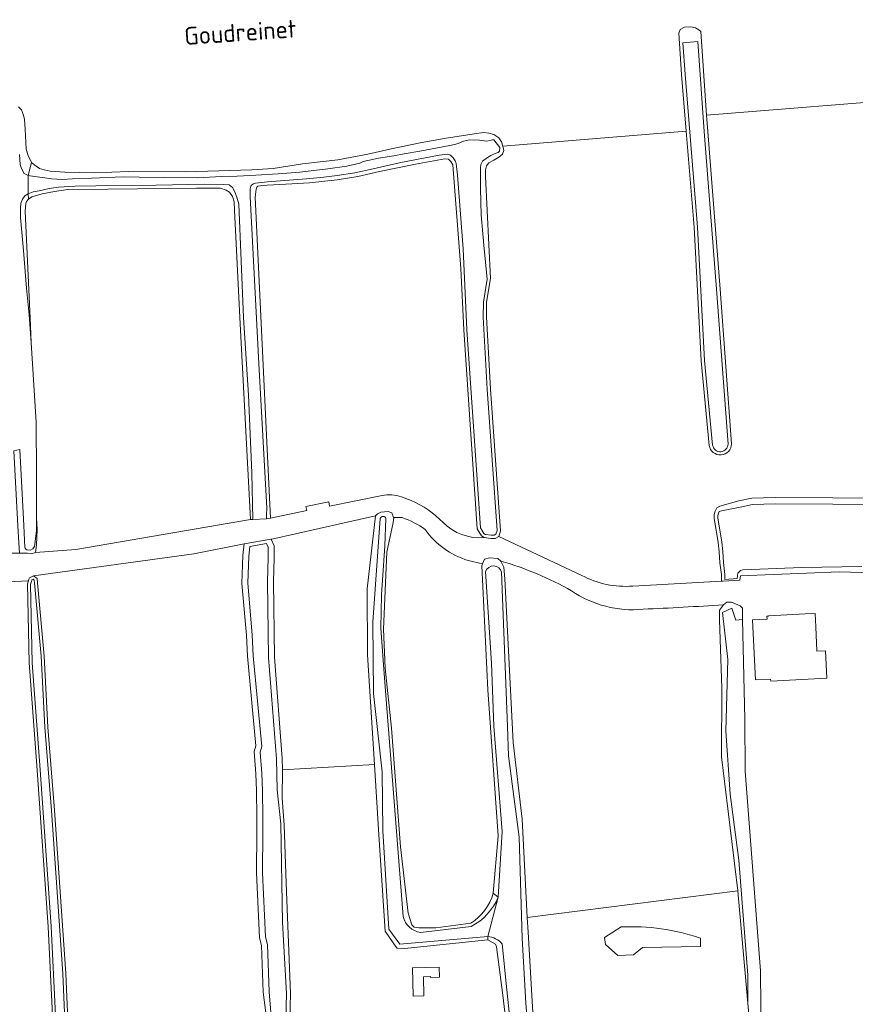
# Model space of a CAD drawing. Header units: metres. Extents: x 92650 to 117222, y 425801 to 461092.
# Tile 47 of 146: x 115030 to 115171, y 426436 to 426603. Entities that reach past the tile are written whole.
import ezdxf

# ---------------------------------------------------------------- set-up
doc = ezdxf.new("R2010")
doc.units = ezdxf.units.M
for name, color, linetype, lineweight in [('B-WE-GR-GRAS-GV', 253, 'CONTINUOUS', 15), ('B-WE-OG-BEBOUWING-GV', 253, 'CONTINUOUS', 15), ('B-WE-OG-BEBOUWING_SCHUUR-GV', 253, 'CONTINUOUS', 15), ('B-WE-OG-TERREIN_ERF-GV', 253, 'CONTINUOUS', 15), ('B-WE-OG-TERREIN_OEVER-GV', 253, 'CONTINUOUS', 15), ('B-WE-OG-TERREIN_ONBEGROEID_ZAND-GV', 253, 'CONTINUOUS', 15), ('B-WE-OG-TOPOGRAFIE-T18', 7, 'CONTINUOUS', 15), ('B-WE-OG-WATER-GV', 253, 'CONTINUOUS', 15), ('B-WE-OG-WATER_MEER-GV', 253, 'CONTINUOUS', 15), ('B-WE-OG-WATER_SLOOT-GV', 253, 'CONTINUOUS', 15)]:
    doc.layers.add(name, color=color, linetype=linetype, lineweight=lineweight)
doc.styles.add('NLCS-ISO-M200-T18', font='NLCS-ISO.ttf', dxfattribs={"height": 0.36})

msp = doc.modelspace()

# ---------------------------------------------------------------- linework, layer by layer
at = {"layer": 'B-WE-GR-GRAS-GV', "transparency": 33554687, "flags": 128}
for points in [[(115182.67, 426589.449), (115146.122, 426586.531), (115146.313, 426583.781), (115148.398, 426557.125), (115150.345, 426530.959)], [(115146.56, 426530.665), (115145.188, 426545), (115144.008, 426567.563), (115142.678, 426583.797), (115111.667, 426581.256), (115111.866, 426580.526), (115111.65, 426579.952), (115111.026, 426579.42), (115110.146, 426578.898), (115109.315, 426578.48), (115108.9, 426577.958), (115108.758, 426577.259), (115108.759, 426576.123)], [(115108.555, 426515.094), (115108.086, 426515.375), (115107.352, 426516.594), (115105.07, 426550.219), (115104.587, 426560.613), (115103.219, 426578.108), (115102.894, 426578.676), (115102.518, 426579.054), (115101.865, 426579.124), (115096.896, 426578.226), (115090.839, 426577), (115087.17, 426576.17), (115083.665, 426575.57), (115078.978, 426575.102), (115074.013, 426574.808), (115071.874, 426574.711), (115070.697, 426574.599), (115070.294, 426574.504), (115070.081, 426574.32), (115069.966, 426573.987), (115069.831, 426572.653)], [(115108.759, 426576.123), (115109.602, 426558.875), (115108.945, 426554.875), (115108.93, 426552.406), (115109.594, 426540.219), (115111.266, 426516.25), (115110.992, 426515.281), (115125.05, 426508.695)], [(115069.831, 426572.653), (115071.862, 426530.047), (115072.43, 426518.389), (115078.557, 426519.654), (115078.412, 426520.36), (115082.246, 426521.151), (115082.402, 426520.391), (115091.274, 426522.221)], [(115094.533, 426521.974), (115096.172, 426521.366)], [(115133.655, 426506.903), (115148.626, 426507.704), (115148.626, 426508.841), (115148.379, 426510.847), (115148.241, 426512.694), (115148.1, 426514.254), (115147.41, 426518.38), (115147.432, 426518.932), (115147.534, 426519.435), (115147.876, 426520.119), (115148.386, 426520.413), (115151.605, 426521.304), (115153.771, 426521.774), (115157.715, 426521.868), (115177.197, 426521.757)], [(115094.671, 426518.483), (115093.22, 426518.506), (115093.234, 426518.469), (115093.172, 426517.656), (115092.055, 426512.625), (115091.531, 426499.625), (115091.773, 426493), (115092.891, 426482.844), (115094.414, 426462.813), (115095.656, 426451.563), (115096.328, 426449.625), (115096.711, 426449.25), (115097.477, 426449.094), (115100.352, 426449.125), (115106.291, 426449.899)], [(115071.936, 426432.137), (115071.156, 426438.255), (115070.918, 426446.139), (115070.557, 426447.442), (115070.061, 426458.396), (115070.1, 426465.323), (115070.1, 426467.817), (115070.049, 426472.32), (115069.923, 426475.16), (115069.626, 426478.928), (115069.93, 426479.905), (115068.5, 426495.04), (115068.33, 426498.575), (115067.539, 426507.355), (115067.752, 426512.042), (115067.936, 426514.032), (115059.475, 426512.364), (115032.336, 426508.656), (115032.953, 426508.156), (115033.023, 426507.469), (115034.141, 426495.063), (115034.758, 426483.063), (115035.906, 426469), (115037.805, 426441.375), (115039.008, 426413.875)], [(115110.065, 426454.973), (115110.906, 426464.688), (115109.156, 426489.375), (115108.156, 426510.344), (115108.276, 426510.634), (115105.812, 426511.225)], [(115111.367, 426511.125), (115111.867, 426510.094), (115112, 426508.125), (115113.445, 426480.469), (115114.969, 426467.5), (115115.819, 426450.864), (115151.389, 426455.368)], [(115028.847, 426407.283), (115036.619, 426408.51), (115036.313, 426419.344), (115034.836, 426449.281), (115032.977, 426475.781), (115031.641, 426493.906), (115031.328, 426507.25), (115031.504, 426507.804), (115026.78, 426507.55)], [(115151.389, 426455.368), (115150.383, 426463.688), (115148.641, 426478.031), (115148.695, 426489.625), (115148.289, 426501.188), (115148.328, 426502.813), (115148.977, 426503.719)]]:
    msp.add_lwpolyline(points, dxfattribs=at)
for points in [[(115031.937, 426548.029), (115032.122, 426545.38), (115032.813, 426534.638), (115032.883, 426525.845), (115032.882, 426518.433), (115032.945, 426516.469), (115032.852, 426513.844), (115032.703, 426512.563), (115039.52, 426513.054), (115069.019, 426518.162), (115067.226, 426552.287), (115066.343, 426570.441), (115066.294, 426571.884), (115065.967, 426572.753), (115065.505, 426573.525), (115064.922, 426573.861), (115063.981, 426574.169), (115059.877, 426574.178), (115044.939, 426573.982), (115038.176, 426573.929), (115035.871, 426573.639), (115033.815, 426573.205), (115032.082, 426572.702), (115031.516, 426572.302), (115031.157, 426571.907), (115031.042, 426571.574), (115030.925, 426570.299), (115031.844, 426550.938)], [(115072.641, 426514.844), (115072.507, 426514.821), (115073.013, 426513.725), (115073.013, 426511.703), (115072.904, 426507.605), (115073.068, 426494.878), (115074.412, 426477.754), (115074.453, 426475.83), (115089.966, 426476.726), (115088.789, 426495.281), (115088.766, 426506.438), (115090.188, 426518.75), (115084.63, 426517.531)]]:
    msp.add_lwpolyline(points, close=True, dxfattribs=at)
at = {"layer": 'B-WE-GR-GRAS-GV', "transparency": 33554687}
for points in [[(115148.588, 426529.077, -0.3894028), (115146.56, 426530.665)], [(115150.345, 426530.959, -0.388828), (115148.588, 426529.077)], [(115091.274, 426522.221, -0.1298162), (115094.533, 426521.974)], [(115096.172, 426521.366, -0.1048324), (115101.574, 426517.65)], [(115098.562, 426516.475, 0.0701545), (115094.671, 426518.483)], [(115101.574, 426517.65, 0.2226053), (115108.555, 426515.094)], [(115105.812, 426511.225, -0.168312), (115098.562, 426516.475)], [(115123.313, 426506.109, 0.0557843), (115111.367, 426511.125)], [(115125.05, 426508.695, 0.1453267), (115133.655, 426506.903)], [(115135.392, 426502.982, -0.1773796), (115123.313, 426506.109)], [(115148.977, 426503.719, -0.0042114), (115135.392, 426502.982)], [(115106.291, 426449.899, 0.1864759), (115110.065, 426454.973)]]:
    msp.add_lwpolyline(points, format="xyb", dxfattribs=at)
at = {"layer": 'B-WE-OG-BEBOUWING-GV', "transparency": 33554687, "flags": 128}
msp.add_lwpolyline([(115164.574, 426500), (115164.46, 426502.26), (115162.82, 426502.18), (115156.62, 426501.88), (115156.62, 426501.82), (115156.34, 426501.8), (115156.37, 426501.3), (115153.89, 426501.17), (115153.949, 426500), (115154.4, 426491.02), (115156.96, 426491.14), (115156.98, 426490.84), (115166.45, 426491.32), (115166.22, 426495.96), (115164.78, 426495.89)], close=True, dxfattribs=at)
at = {"layer": 'B-WE-OG-BEBOUWING_SCHUUR-GV', "transparency": 33554687, "flags": 128}
msp.add_lwpolyline([(115100.93, 426442.45), (115096.41, 426442.37), (115096.55, 426437.56), (115098.35, 426437.62), (115098.25, 426440.85), (115099.47, 426440.88), (115099.47, 426440.72), (115100.98, 426440.76)], close=True, dxfattribs=at)
at = {"layer": 'B-WE-OG-TERREIN_ERF-GV', "transparency": 33554687, "flags": 128}
for points in [[(115091.274, 426522.221), (115082.402, 426520.391), (115082.246, 426521.151), (115078.412, 426520.36), (115078.557, 426519.654), (115072.43, 426518.389), (115071.711, 426518.241), (115069.408, 426518.173), (115069.019, 426518.162), (115039.52, 426513.054), (115032.703, 426512.563), (115031.953, 426512.375), (115031.336, 426512.469), (115030.782, 426512.468), (115029.988, 426512.466), (115029.955, 426512.466), (115026.413, 426512.458), (115026.78, 426507.55), (115031.504, 426507.804)], [(115096.172, 426521.366), (115094.533, 426521.974)], [(115031.504, 426507.804), (115031.585, 426508.058), (115031.587, 426508.063), (115031.656, 426508.281), (115032.336, 426508.656), (115059.475, 426512.364), (115067.936, 426514.032), (115072.507, 426514.821), (115072.641, 426514.844), (115084.63, 426517.531), (115090.188, 426518.75), (115090.492, 426519.094), (115091.055, 426519.406), (115092.289, 426519.531), (115092.93, 426519.281), (115093.22, 426518.506), (115094.671, 426518.483)], [(115125.05, 426508.695), (115110.992, 426515.281), (115110.375, 426514.938), (115109.656, 426514.938), (115108.555, 426515.094)], [(115105.812, 426511.225), (115108.276, 426510.634), (115108.609, 426511.438), (115109.406, 426511.688), (115110.828, 426511.563), (115111.367, 426511.125)], [(115185.643, 426508.447), (115172.335, 426509.182), (115168.568, 426509.314), (115151.839, 426508.633), (115151.743, 426507.899), (115148.914, 426507.719), (115148.626, 426507.704), (115133.655, 426506.903)], [(115148.977, 426503.719), (115149.578, 426504.156), (115150.344, 426504.188), (115150.359, 426504.188), (115151.828, 426503.563), (115152.172, 426503.188), (115152.215, 426501.239), (115152.586, 426484.415), (115152.658, 426475.588), (115155.258, 426441.844), (115155.336, 426429.844)], [(115114.922, 426410.281), (115111.703, 426437.719), (115110.594, 426445.906), (115110.43, 426446.375), (115109.125, 426447.063), (115101.055, 426446.216), (115095.638, 426445.648), (115095.125, 426445.594), (115093.82, 426445.688), (115093.742, 426445.75), (115093.213, 426446.474), (115093.147, 426446.564), (115091.781, 426448.563), (115090.719, 426464.844), (115089.966, 426476.726), (115074.453, 426475.83), (115074.377, 426471.011), (115074.714, 426466.532), (115075.076, 426456.653), (115075.789, 426438.031), (115075.563, 426429)], [(115154.602, 426419.563), (115153.125, 426436.375), (115151.547, 426454.063), (115151.389, 426455.368), (115115.819, 426450.864), (115115.945, 426448.406), (115117.344, 426425.063)], [(115145.089, 426447.368), (115145.08, 426445.973), (115135.302, 426445.788), (115133.793, 426444.523), (115131.123, 426444.42), (115129.047, 426446.273), (115128.897, 426447.468), (115131.685, 426449.253)]]:
    msp.add_lwpolyline(points, dxfattribs=at)
at = {"layer": 'B-WE-OG-TERREIN_ERF-GV', "transparency": 33554687}
for points in [[(115094.533, 426521.974, 0.1298162), (115091.274, 426522.221)], [(115101.574, 426517.65, 0.1048324), (115096.172, 426521.366)], [(115094.671, 426518.483, -0.0701545), (115098.562, 426516.475)], [(115108.555, 426515.094, -0.2226053), (115101.574, 426517.65)], [(115098.562, 426516.475, 0.168312), (115105.812, 426511.225)], [(115111.367, 426511.125, -0.0557843), (115123.313, 426506.109)], [(115133.655, 426506.903, -0.1453267), (115125.05, 426508.695)], [(115123.313, 426506.109, 0.1773796), (115135.392, 426502.982)], [(115135.392, 426502.982, 0.0042114), (115148.977, 426503.719)], [(115131.685, 426449.253, -0.0949817), (115145.089, 426447.368)]]:
    msp.add_lwpolyline(points, format="xyb", dxfattribs=at)
at = {"layer": 'B-WE-OG-TERREIN_ERF-GV', "transparency": 33554687, "flags": 128}
msp.add_lwpolyline([(115164.46, 426502.26), (115164.574, 426500), (115164.78, 426495.89), (115166.22, 426495.96), (115166.45, 426491.32), (115156.98, 426490.84), (115156.96, 426491.14), (115154.4, 426491.02), (115153.949, 426500), (115153.89, 426501.17), (115156.37, 426501.3), (115156.34, 426501.8), (115156.62, 426501.82), (115156.62, 426501.88), (115162.82, 426502.18)], close=True, dxfattribs=at)
at = {"layer": 'B-WE-OG-TERREIN_OEVER-GV', "transparency": 33554687, "flags": 128}
for points in [[(115150.345, 426530.959), (115148.398, 426557.125), (115146.313, 426583.781), (115146.122, 426586.531), (115145.141, 426600.643), (115144.826, 426600.963), (115144.227, 426601.287), (115143.453, 426601.435), (115142.421, 426601.424), (115141.667, 426600.996), (115141.426, 426600.409)], [(115141.426, 426600.409), (115141.891, 426593.406), (115142.678, 426583.797), (115144.008, 426567.563), (115145.188, 426545), (115146.56, 426530.665)], [(115147.152, 426530.722), (115145.781, 426545.044), (115144.601, 426567.603), (115142.484, 426593.45), (115142.131, 426598.763), (115144.66, 426598.996)], [(115144.66, 426598.996), (115145.72, 426583.737), (115147.805, 426557.08), (115149.752, 426530.915)], [(115030.008, 426579.889), (115030.103, 426578.181), (115030.339, 426577.529), (115030.796, 426576.68), (115031.446, 426576.307), (115031.983, 426578.544), (115031.455, 426579.696), (115031.132, 426580.784), (115030.918, 426584.159), (115030.838, 426585.78), (115030.676, 426586.515), (115030.307, 426587.432), (115029.803, 426587.93)], [(115031.446, 426576.307), (115032.51, 426576.173), (115033.873, 426575.978), (115035.413, 426575.732), (115037.167, 426575.625), (115038.955, 426575.776), (115042.145, 426575.894), (115047.516, 426576.104), (115050.215, 426576.03), (115054.544, 426575.955), (115060.001, 426575.95), (115064.136, 426576.142), (115066.792, 426576.202), (115069.933, 426576.367), (115073.708, 426576.599), (115077.381, 426576.876), (115082.109, 426577.438), (115085.339, 426577.902), (115087.54, 426578.399), (115088.048, 426578.707), (115088.849, 426578.865), (115090.647, 426579.246), (115093.282, 426579.671), (115095.027, 426579.97), (115097.682, 426580.429), (115102.728, 426581.363), (115103.488, 426581.561), (115104.154, 426581.743), (115105.018, 426582.119), (115106.049, 426582.322), (115107.76, 426582.296), (115109.001, 426582.125), (115109.492, 426582.236), (115109.916, 426582.346), (115110.166, 426582.358), (115111.186, 426581.06), (115111.138, 426580.417), (115110.919, 426580.216), (115110.402, 426580.023), (115109.645, 426579.69), (115109.117, 426579.375), (115108.237, 426578.749), (115107.971, 426578.196), (115107.922, 426577.634), (115107.932, 426574.124), (115108.035, 426569.677), (115108.49, 426564.561), (115109.027, 426558.798), (115108.391, 426554.922), (115108.375, 426552.393), (115109.041, 426540.185), (115110.706, 426516.308), (115110.521, 426515.654), (115110.231, 426515.492), (115109.695, 426515.492), (115108.744, 426515.627), (115108.49, 426515.78), (115107.896, 426516.765), (115105.624, 426550.251), (115104.988, 426563.923), (115104.034, 426576.374), (115103.774, 426578.367), (115103.651, 426578.772), (115103.316, 426579.32), (115102.815, 426579.76), (115102.403, 426579.95), (115100.911, 426579.763), (115094.42, 426578.492), (115089.764, 426577.432), (115086.659, 426576.76), (115083.665, 426576.32), (115081.404, 426576.01), (115078.498, 426575.755), (115074.856, 426575.486), (115071.926, 426575.255), (115069.863, 426575.037), (115069.521, 426574.928), (115069.183, 426574.712), (115069.102, 426574.491), (115068.991, 426574.048), (115068.962, 426572.748), (115070.414, 426544.531), (115071.813, 426520.063), (115071.75, 426518.938), (115071.711, 426518.241), (115072.43, 426518.389), (115071.862, 426530.047), (115069.831, 426572.653), (115069.966, 426573.987), (115070.081, 426574.32), (115070.294, 426574.504), (115070.697, 426574.599), (115071.874, 426574.711), (115074.013, 426574.808), (115078.978, 426575.102), (115083.665, 426575.57), (115087.17, 426576.17), (115090.839, 426577), (115096.896, 426578.226), (115101.865, 426579.124), (115102.518, 426579.054), (115102.894, 426578.676), (115103.219, 426578.108), (115104.587, 426560.613), (115105.07, 426550.219), (115107.352, 426516.594), (115108.086, 426515.375), (115108.555, 426515.094), (115109.656, 426514.938), (115110.375, 426514.938), (115110.992, 426515.281), (115111.266, 426516.25), (115109.594, 426540.219), (115108.93, 426552.406), (115108.945, 426554.875), (115109.602, 426558.875), (115108.759, 426576.123), (115108.758, 426577.259), (115108.9, 426577.958), (115109.315, 426578.48), (115110.146, 426578.898), (115111.026, 426579.42), (115111.65, 426579.952), (115111.866, 426580.526), (115111.667, 426581.256), (115111.467, 426581.986), (115110.983, 426582.697), (115110.164, 426583.247), (115109.309, 426583.465), (115108.466, 426583.59), (115106.832, 426583.357), (115104.708, 426583.01), (115102.093, 426582.618), (115097.702, 426581.862), (115092.581, 426580.775), (115088.838, 426579.932), (115083.789, 426578.991), (115077.818, 426578.266), (115072.885, 426577.498), (115069.238, 426577.277), (115058.094, 426576.925), (115048.479, 426576.974), (115042.699, 426576.78), (115037.669, 426576.884), (115035.176, 426577.073), (115034.177, 426577.296), (115033.348, 426577.523), (115032.563, 426578.074), (115031.983, 426578.544)], [(115031.516, 426572.302), (115032.082, 426572.702), (115033.815, 426573.205), (115035.871, 426573.639), (115038.176, 426573.929), (115044.939, 426573.982), (115059.877, 426574.178), (115063.981, 426574.169), (115064.922, 426573.861), (115065.505, 426573.525), (115065.967, 426572.753), (115066.294, 426571.884), (115066.343, 426570.441), (115067.226, 426552.287), (115069.019, 426518.162), (115069.408, 426518.173), (115069.254, 426526.023), (115068.71, 426539.2), (115067.828, 426552.313), (115067.041, 426571.454), (115066.706, 426572.68), (115066.328, 426573.655), (115066.003, 426574.262), (115065.404, 426574.747), (115064.535, 426574.81), (115061.332, 426574.827), (115053.068, 426574.672), (115049.137, 426574.639), (115042.883, 426574.547), (115039.404, 426574.512), (115036.551, 426574.327), (115034.972, 426574.122), (115033.302, 426573.753), (115032.289, 426573.545), (115031.447, 426573.244)], [(115030.914, 426513.281), (115030.905, 426513.445), (115030.711, 426517.121), (115030.016, 426530.002), (115029.026, 426529.791), (115029.712, 426517.068), (115029.912, 426513.294), (115029.955, 426512.466)], [(115177.197, 426521.757), (115157.715, 426521.868), (115153.771, 426521.774), (115151.605, 426521.304), (115148.386, 426520.413), (115147.876, 426520.119), (115147.534, 426519.435), (115147.432, 426518.932), (115147.41, 426518.38), (115148.1, 426514.254), (115148.241, 426512.694), (115148.379, 426510.847), (115148.626, 426508.841), (115148.626, 426507.704), (115148.914, 426507.719), (115151.743, 426507.899), (115151.839, 426508.633), (115168.568, 426509.314), (115172.335, 426509.182)], [(115172.354, 426510.182), (115162.203, 426510.015), (115152.237, 426509.654), (115151.842, 426509.557), (115151.392, 426509.1), (115151.271, 426508.152), (115149.24, 426508.033), (115149.24, 426508.878), (115148.991, 426510.907), (115148.853, 426512.744), (115148.71, 426514.332), (115148.027, 426518.419), (115148.044, 426518.858), (115148.115, 426519.211), (115148.275, 426519.479), (115148.661, 426519.604), (115151.828, 426520.238), (115153.901, 426520.688), (115157.725, 426520.779), (115177.21, 426520.668)], [(115029.955, 426512.466), (115029.988, 426512.466), (115030.782, 426512.468), (115031.336, 426512.469), (115031.953, 426512.375), (115032.703, 426512.563), (115032.852, 426513.844), (115032.945, 426516.469), (115032.882, 426518.433), (115032.882, 426516.253), (115032.537, 426513.606), (115032.254, 426513.18), (115031.838, 426512.967), (115031.235, 426513.03)], [(115106.291, 426449.899), (115100.352, 426449.125), (115097.477, 426449.094), (115096.711, 426449.25), (115096.328, 426449.625), (115095.656, 426451.563), (115094.414, 426462.813), (115092.891, 426482.844), (115091.773, 426493), (115091.531, 426499.625), (115092.055, 426512.625), (115093.172, 426517.656), (115093.234, 426518.469), (115093.22, 426518.506), (115092.93, 426519.281), (115092.289, 426519.531), (115091.055, 426519.406), (115090.492, 426519.094), (115090.188, 426518.75), (115088.766, 426506.438), (115088.789, 426495.281), (115089.966, 426476.726), (115090.719, 426464.844), (115091.781, 426448.563), (115093.147, 426446.564), (115093.213, 426446.474), (115093.742, 426445.75), (115093.82, 426445.688), (115095.125, 426445.594), (115095.638, 426445.648), (115101.055, 426446.216), (115109.125, 426447.063), (115109.162, 426447.666), (115094.275, 426446.332), (115092.42, 426448.913), (115091.392, 426465.524), (115091.316, 426475.469), (115089.831, 426488.727), (115089.725, 426500.808), (115090.973, 426518.331)], [(115091.92, 426518.34), (115091.743, 426513.718), (115091.199, 426505.423), (115091.046, 426499.784), (115091.504, 426493.555), (115092.019, 426486.979), (115093.596, 426466.85), (115094.836, 426451.022)], [(115075.563, 426429), (115075.789, 426438.031), (115075.076, 426456.653), (115074.714, 426466.532), (115074.377, 426471.011), (115074.453, 426475.83), (115074.412, 426477.754), (115073.068, 426494.878), (115072.904, 426507.605), (115073.013, 426511.703), (115073.013, 426513.725), (115072.507, 426514.821), (115067.936, 426514.032), (115067.752, 426512.042), (115067.539, 426507.355), (115068.33, 426498.575), (115068.5, 426495.04), (115069.93, 426479.905), (115069.626, 426478.928), (115069.923, 426475.16), (115070.049, 426472.32), (115070.1, 426467.817), (115070.1, 426465.323), (115070.061, 426458.396), (115070.557, 426447.442), (115070.918, 426446.139), (115071.156, 426438.255), (115071.936, 426432.137)], [(115072.814, 426430.661), (115072.167, 426438.313), (115071.926, 426446.291), (115071.563, 426447.602), (115071.073, 426458.416), (115071.112, 426465.32), (115071.112, 426467.822), (115071.061, 426472.348), (115070.933, 426475.222), (115070.65, 426478.813), (115070.957, 426479.798), (115069.509, 426495.112), (115069.34, 426498.644), (115068.553, 426507.378), (115068.761, 426511.972), (115068.909, 426513.564), (115071.721, 426514.108), (115072.001, 426513.502), (115072.001, 426511.716), (115071.892, 426507.612), (115072.057, 426494.832), (115073.401, 426477.701), (115073.54, 426472.463), (115074.159, 426466.693), (115074.468, 426450.006), (115075.129, 426438.021), (115074.905, 426429.048)], [(115117.344, 426425.063), (115115.945, 426448.406), (115115.819, 426450.864), (115114.969, 426467.5), (115113.445, 426480.469), (115112, 426508.125), (115111.867, 426510.094), (115111.367, 426511.125), (115110.828, 426511.563), (115109.406, 426511.688), (115108.609, 426511.438), (115108.276, 426510.634), (115108.156, 426510.344), (115109.156, 426489.375), (115110.906, 426464.688), (115110.065, 426454.973)], [(115039.008, 426413.875), (115037.805, 426441.375), (115035.906, 426469), (115034.758, 426483.063), (115034.141, 426495.063), (115033.023, 426507.469), (115032.953, 426508.156), (115032.336, 426508.656), (115031.656, 426508.281), (115031.587, 426508.063), (115031.585, 426508.058), (115031.504, 426507.804), (115031.328, 426507.25), (115031.641, 426493.906), (115032.977, 426475.781), (115034.836, 426449.281), (115036.313, 426419.344)], [(115110.923, 426454.309), (115111.598, 426465.399), (115110.151, 426483.201), (115109.77, 426493.869), (115108.78, 426509.337)], [(115111.445, 426509.223), (115112.473, 426483.163), (115112.669, 426478.199), (115114.463, 426464.446), (115114.958, 426447.377), (115115.599, 426436.394), (115116.551, 426424.773), (115118.199, 426412.179), (115118.199, 426407.721), (115117.857, 426405.816)], [(115036.817, 426419.364), (115035.339, 426449.311), (115033.48, 426475.817), (115032.145, 426493.93), (115031.834, 426507.178), (115031.985, 426507.651), (115032.06, 426507.888), (115032.062, 426507.893), (115032.076, 426507.937), (115032.282, 426508.05), (115032.472, 426507.896), (115032.521, 426507.421), (115033.638, 426495.027), (115034.255, 426483.03), (115035.403, 426468.962), (115037.301, 426441.347), (115038.504, 426413.851)], [(115110.923, 426454.309), (115110.065, 426454.973)], [(115097.782, 426448.344), (115106.332, 426449.323)], [(115109.125, 426447.063), (115110.43, 426446.375), (115110.594, 426445.906), (115111.703, 426437.719), (115114.922, 426410.281)], [(115116.203, 426405.816), (115115.181, 426411.738), (115113.892, 426424.044), (115112.255, 426439.671), (115111.548, 426446.419)]]:
    msp.add_lwpolyline(points, dxfattribs=at)
for points in [[(115031.937, 426548.029), (115031.844, 426550.938), (115030.925, 426570.299), (115031.042, 426571.574), (115031.157, 426571.907), (115031.516, 426572.302), (115031.447, 426573.244), (115030.896, 426572.857), (115030.498, 426572.29), (115030.22, 426571.625), (115030.162, 426570.781), (115030.175, 426569.221), (115030.665, 426563.661), (115031.171, 426557.281), (115031.607, 426552.741)], [(115148.977, 426503.719), (115148.328, 426502.813), (115148.289, 426501.188), (115148.695, 426489.625), (115148.641, 426478.031), (115150.383, 426463.688), (115151.389, 426455.368), (115151.547, 426454.063), (115153.125, 426436.375), (115153.125, 426441.105), (115151.56, 426460.58), (115150.113, 426471.705), (115149.39, 426482.411), (115149.695, 426494.489), (115148.819, 426502.451), (115150.373, 426503.173), (115151.063, 426501.109), (115152.215, 426501.239), (115152.172, 426503.188), (115151.828, 426503.563), (115150.359, 426504.188), (115150.344, 426504.188), (115149.578, 426504.156)]]:
    msp.add_lwpolyline(points, close=True, dxfattribs=at)
at = {"layer": 'B-WE-OG-TERREIN_OEVER-GV', "transparency": 33554687}
for points in [[(115146.56, 426530.665, 0.3894028), (115148.588, 426529.077)], [(115149.752, 426530.915, -0.9242201), (115147.152, 426530.722)], [(115148.588, 426529.077, 0.388828), (115150.345, 426530.959)], [(115090.973, 426518.331, -0.7275654), (115091.92, 426518.34)], [(115031.235, 426513.03, -0.1399044), (115030.914, 426513.281)], [(115108.78, 426509.337, -0.7684706), (115111.445, 426509.223)], [(115110.065, 426454.973, -0.1864759), (115106.291, 426449.899)], [(115106.332, 426449.323, 0.1734385), (115110.923, 426454.309)], [(115094.836, 426451.022, 0.319704), (115097.782, 426448.344)], [(115111.548, 426446.419, 0.1814237), (115109.162, 426447.666)]]:
    msp.add_lwpolyline(points, format="xyb", dxfattribs=at)
at = {"layer": 'B-WE-OG-TERREIN_ONBEGROEID_ZAND-GV', "transparency": 33554687, "flags": 128}
msp.add_lwpolyline([(115029.803, 426587.93), (115030.307, 426587.432), (115030.676, 426586.515), (115030.838, 426585.78), (115030.918, 426584.159), (115031.132, 426580.784), (115031.455, 426579.696), (115031.983, 426578.544), (115032.563, 426578.074), (115033.348, 426577.523), (115034.177, 426577.296), (115035.176, 426577.073), (115037.669, 426576.884), (115042.699, 426576.78), (115048.479, 426576.974), (115058.094, 426576.925), (115069.238, 426577.277), (115072.885, 426577.498), (115077.818, 426578.266), (115083.789, 426578.991), (115088.838, 426579.932), (115092.581, 426580.775), (115097.702, 426581.862), (115102.093, 426582.618), (115104.708, 426583.01), (115106.832, 426583.357), (115108.466, 426583.59), (115109.309, 426583.465), (115110.164, 426583.247), (115110.983, 426582.697), (115111.467, 426581.986), (115111.667, 426581.256), (115142.678, 426583.797), (115141.891, 426593.406), (115141.426, 426600.409), (115141.667, 426600.996), (115142.421, 426601.424), (115143.453, 426601.435), (115144.227, 426601.287), (115144.826, 426600.963), (115145.141, 426600.643), (115146.122, 426586.531), (115182.67, 426589.449)], dxfattribs=at)
at = {"layer": 'B-WE-OG-WATER-GV', "transparency": 33554687, "flags": 128}
for points in [[(115177.21, 426520.668), (115157.725, 426520.779), (115153.901, 426520.688), (115151.828, 426520.238), (115148.661, 426519.604), (115148.275, 426519.479), (115148.115, 426519.211), (115148.044, 426518.858), (115148.027, 426518.419), (115148.71, 426514.332), (115148.853, 426512.744), (115148.991, 426510.907), (115149.24, 426508.878), (115149.24, 426508.033), (115151.271, 426508.152), (115151.392, 426509.1), (115151.842, 426509.557), (115152.237, 426509.654), (115162.203, 426510.015), (115172.354, 426510.182)], [(115074.905, 426429.048), (115075.129, 426438.021), (115074.468, 426450.006), (115074.159, 426466.693), (115073.54, 426472.463), (115073.401, 426477.701), (115072.057, 426494.832), (115071.892, 426507.612), (115072.001, 426511.716), (115072.001, 426513.502), (115071.721, 426514.108), (115068.909, 426513.564), (115068.761, 426511.972), (115068.553, 426507.378), (115069.34, 426498.644), (115069.509, 426495.112), (115070.957, 426479.798), (115070.65, 426478.813), (115070.933, 426475.222), (115071.061, 426472.348), (115071.112, 426467.822), (115071.112, 426465.32), (115071.073, 426458.416), (115071.563, 426447.602), (115071.926, 426446.291), (115072.167, 426438.313), (115072.814, 426430.661)], [(115108.78, 426509.337), (115109.77, 426493.869), (115110.151, 426483.201), (115111.598, 426465.399), (115110.923, 426454.309), (115109.162, 426447.666)], [(115117.857, 426405.816), (115118.199, 426407.721), (115118.199, 426412.179), (115116.551, 426424.773), (115115.599, 426436.394), (115114.958, 426447.377), (115114.463, 426464.446), (115112.669, 426478.199), (115112.473, 426483.163), (115111.445, 426509.223)], [(115038.504, 426413.851), (115037.301, 426441.347), (115035.403, 426468.962), (115034.255, 426483.03), (115033.638, 426495.027), (115032.521, 426507.421), (115032.472, 426507.896), (115032.282, 426508.05), (115032.076, 426507.937), (115032.062, 426507.893), (115032.06, 426507.888), (115031.985, 426507.651), (115031.834, 426507.178), (115032.145, 426493.93), (115033.48, 426475.817), (115035.339, 426449.311), (115036.817, 426419.364)], [(115131.685, 426449.253), (115128.897, 426447.468)], [(115128.897, 426447.468), (115129.047, 426446.273), (115131.123, 426444.42), (115133.793, 426444.523), (115135.302, 426445.788), (115145.08, 426445.973), (115145.089, 426447.368)], [(115111.548, 426446.419), (115112.255, 426439.671), (115113.892, 426424.044), (115115.181, 426411.738), (115116.203, 426405.816)]]:
    msp.add_lwpolyline(points, dxfattribs=at)
at = {"layer": 'B-WE-OG-WATER-GV', "transparency": 33554687}
for points in [[(115111.445, 426509.223, 0.7684706), (115108.78, 426509.337)], [(115145.089, 426447.368, 0.0949817), (115131.685, 426449.253)], [(115109.162, 426447.666, -0.1814237), (115111.548, 426446.419)]]:
    msp.add_lwpolyline(points, format="xyb", dxfattribs=at)
at = {"layer": 'B-WE-OG-WATER-GV', "transparency": 33554687, "flags": 128}
msp.add_lwpolyline([(115153.125, 426436.375), (115154.602, 426419.563), (115155.109, 426411.625), (115155.469, 426411.469), (115155.961, 426411.469), (115156.094, 426411.594), (115156.341, 426412.731), (115156.406, 426413.031), (115156.367, 426416.281), (115155.336, 426429.844), (115155.258, 426441.844), (115152.658, 426475.588), (115152.586, 426484.415), (115152.215, 426501.239), (115151.063, 426501.109), (115150.373, 426503.173), (115148.819, 426502.451), (115149.695, 426494.489), (115149.39, 426482.411), (115150.113, 426471.705), (115151.56, 426460.58), (115153.125, 426441.105)], close=True, dxfattribs=at)
at = {"layer": 'B-WE-OG-WATER_MEER-GV', "transparency": 33554687, "flags": 128}
for points in [[(115031.235, 426513.03), (115031.838, 426512.967), (115032.254, 426513.18), (115032.537, 426513.606), (115032.882, 426516.253), (115032.882, 426518.433), (115032.883, 426525.845), (115032.813, 426534.638), (115032.122, 426545.38), (115031.937, 426548.029), (115031.607, 426552.741), (115031.171, 426557.281), (115030.665, 426563.661), (115030.175, 426569.221), (115030.162, 426570.781), (115030.22, 426571.625), (115030.498, 426572.29), (115030.896, 426572.857), (115031.447, 426573.244), (115031.446, 426576.307), (115030.796, 426576.68), (115030.339, 426577.529), (115030.103, 426578.181), (115030.008, 426579.889)], [(115030.016, 426530.002), (115030.711, 426517.121), (115030.905, 426513.445), (115030.914, 426513.281)]]:
    msp.add_lwpolyline(points, dxfattribs=at)
at = {"layer": 'B-WE-OG-WATER_MEER-GV', "transparency": 33554687}
msp.add_lwpolyline([(115030.914, 426513.281, 0.1399044), (115031.235, 426513.03)], format="xyb", dxfattribs=at)
at = {"layer": 'B-WE-OG-WATER_SLOOT-GV', "transparency": 33554687, "flags": 128}
for points in [[(115144.66, 426598.996), (115142.131, 426598.763), (115142.484, 426593.45), (115144.601, 426567.603), (115145.781, 426545.044), (115147.152, 426530.722)], [(115149.752, 426530.915), (115147.805, 426557.08), (115145.72, 426583.737), (115144.66, 426598.996)], [(115090.973, 426518.331), (115089.725, 426500.808), (115089.831, 426488.727), (115091.316, 426475.469), (115091.392, 426465.524), (115092.42, 426448.913), (115094.275, 426446.332), (115109.162, 426447.666)], [(115094.836, 426451.022), (115093.596, 426466.85), (115092.019, 426486.979), (115091.504, 426493.555), (115091.046, 426499.784), (115091.199, 426505.423), (115091.743, 426513.718), (115091.92, 426518.34)], [(115109.162, 426447.666), (115110.923, 426454.309)], [(115106.332, 426449.323), (115097.782, 426448.344)]]:
    msp.add_lwpolyline(points, dxfattribs=at)
msp.add_lwpolyline([(115031.446, 426576.307), (115031.447, 426573.244), (115032.289, 426573.545), (115033.302, 426573.753), (115034.972, 426574.122), (115036.551, 426574.327), (115039.404, 426574.512), (115042.883, 426574.547), (115049.137, 426574.639), (115053.068, 426574.672), (115061.332, 426574.827), (115064.535, 426574.81), (115065.404, 426574.747), (115066.003, 426574.262), (115066.328, 426573.655), (115066.706, 426572.68), (115067.041, 426571.454), (115067.828, 426552.313), (115068.71, 426539.2), (115069.254, 426526.023), (115069.408, 426518.173), (115071.711, 426518.241), (115071.75, 426518.938), (115071.813, 426520.063), (115070.414, 426544.531), (115068.962, 426572.748), (115068.991, 426574.048), (115069.102, 426574.491), (115069.183, 426574.712), (115069.521, 426574.928), (115069.863, 426575.037), (115071.926, 426575.255), (115074.856, 426575.486), (115078.498, 426575.755), (115081.404, 426576.01), (115083.665, 426576.32), (115086.659, 426576.76), (115089.764, 426577.432), (115094.42, 426578.492), (115100.911, 426579.763), (115102.403, 426579.95), (115102.815, 426579.76), (115103.316, 426579.32), (115103.651, 426578.772), (115103.774, 426578.367), (115104.034, 426576.374), (115104.988, 426563.923), (115105.624, 426550.251), (115107.896, 426516.765), (115108.49, 426515.78), (115108.744, 426515.627), (115109.695, 426515.492), (115110.231, 426515.492), (115110.521, 426515.654), (115110.706, 426516.308), (115109.041, 426540.185), (115108.375, 426552.393), (115108.391, 426554.922), (115109.027, 426558.798), (115108.49, 426564.561), (115108.035, 426569.677), (115107.932, 426574.124), (115107.922, 426577.634), (115107.971, 426578.196), (115108.237, 426578.749), (115109.117, 426579.375), (115109.645, 426579.69), (115110.402, 426580.023), (115110.919, 426580.216), (115111.138, 426580.417), (115111.186, 426581.06), (115110.166, 426582.358), (115109.916, 426582.346), (115109.492, 426582.236), (115109.001, 426582.125), (115107.76, 426582.296), (115106.049, 426582.322), (115105.018, 426582.119), (115104.154, 426581.743), (115103.488, 426581.561), (115102.728, 426581.363), (115097.682, 426580.429), (115095.027, 426579.97), (115093.282, 426579.671), (115090.647, 426579.246), (115088.849, 426578.865), (115088.048, 426578.707), (115087.54, 426578.399), (115085.339, 426577.902), (115082.109, 426577.438), (115077.381, 426576.876), (115073.708, 426576.599), (115069.933, 426576.367), (115066.792, 426576.202), (115064.136, 426576.142), (115060.001, 426575.95), (115054.544, 426575.955), (115050.215, 426576.03), (115047.516, 426576.104), (115042.145, 426575.894), (115038.955, 426575.776), (115037.167, 426575.625), (115035.413, 426575.732), (115033.873, 426575.978), (115032.51, 426576.173)], close=True, dxfattribs=at)
at = {"layer": 'B-WE-OG-WATER_SLOOT-GV', "transparency": 33554687}
for points in [[(115147.152, 426530.722, 0.9242201), (115149.752, 426530.915)], [(115091.92, 426518.34, 0.7275654), (115090.973, 426518.331)], [(115110.923, 426454.309, -0.1734385), (115106.332, 426449.323)], [(115097.782, 426448.344, -0.319704), (115094.836, 426451.022)]]:
    msp.add_lwpolyline(points, format="xyb", dxfattribs=at)

# ---------------------------------------------------------------- texts
at = {"layer": 'B-WE-OG-TOPOGRAFIE-T18', "transparency": 33554687, "insert": (115057.738, 426601.365), "char_height": 3, "width": 16.5375, "attachment_point": 1, "rotation": 3.97927, "style": 'NLCS-ISO-M200-T18'}
msp.add_mtext('Goudreinet', dxfattribs=at)

doc.saveas('drawing.dxf')
